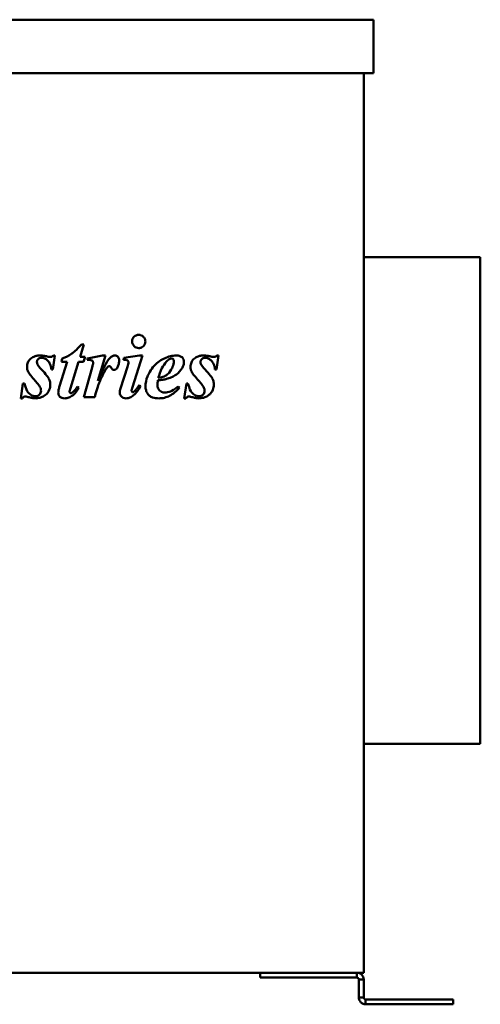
# Model space of a CAD drawing. Header units: millimetres. Extents: x 308 to 809, y 230 to 634.
# Tile 5 of 5: x 620 to 809, y 230 to 634. Entities that reach past the tile are written whole.
import ezdxf

# ---------------------------------------------------------------- set-up
doc = ezdxf.new("R2010")
doc.units = ezdxf.units.MM
doc.header["$LTSCALE"] = 2
doc.layers.add('Widoczne (ISO)', color=7, linetype='Continuous', lineweight=50)

msp = doc.modelspace()

# ---------------------------------------------------------------- linework, layer by layer
at = {"layer": 'Widoczne (ISO)'}
for p, q in [((352.3, 634.03), (765.3, 634.03)), ((765.3, 612.03), (765.3, 634.03)), ((765.3, 612.03), (352.3, 612.03)), ((761.3, 612.03), (761.3, 242.53)), ((809.2, 536.53), (761.3, 536.53)), ((809.2, 336.53), (809.2, 536.53)), ((644.83, 495.58), (646.4, 500.6)), ((646.4, 500.6), (645.4, 500.6)), ((633.68, 490.39), (634.49, 496.09)), ((634.49, 496.09), (633.82, 496.09)), ((639.5, 493.46), (636.37, 483.47)), ((637.5, 494.82), (637.15, 493.46)), ((637.15, 493.46), (639.5, 493.46)), ((640.82, 482.63), (644.17, 493.46)), ((644.17, 493.46), (646.26, 493.46)), ((646.89, 495.58), (644.83, 495.58)), ((646.26, 493.46), (646.89, 495.58)), ((647.91, 494.87), (647.75, 494.33)), ((654.08, 496.09), (647.91, 494.87)), ((652.04, 485.74), (655.31, 496.09)), ((655.31, 496.09), (654.08, 496.09)), ((662.82, 495.07), (662.58, 494.33)), ((669.28, 496.09), (662.82, 495.07)), ((666.32, 483.08), (670.42, 496.09)), ((670.42, 496.09), (669.28, 496.09)), ((700.85, 490.39), (701.67, 496.09)), ((701.67, 496.09), (701, 496.09)), ((633, 490.39), (633.68, 490.39)), ((649.81, 491.21), (646.3, 479)), ((664.27, 491.39), (661.45, 482.59)), ((700.18, 490.39), (700.85, 490.39)), ((621.32, 484.63), (620.42, 478.48)), ((621.91, 484.63), (621.32, 484.63)), ((644.3, 482.75), (643.64, 483.16)), ((669.69, 483.51), (669.05, 483.9)), ((685.7, 482.92), (685.15, 483.39)), ((688.5, 484.63), (687.6, 478.48)), ((689.09, 484.63), (688.5, 484.63)), ((620.42, 478.48), (621.09, 478.48)), ((646.3, 479), (650.81, 479)), ((687.6, 478.48), (688.27, 478.48)), ((809.2, 336.53), (761.3, 336.53)), ((761.3, 242.53), (356.3, 242.53)), ((718.77, 242.53), (718.77, 240.53)), ((720.52, 240.53), (718.77, 240.53)), ((720.52, 240.53), (735.82, 240.53)), ((743.33, 240.53), (735.82, 240.53)), ((743.33, 240.53), (758.5, 240.53)), ((758.5, 241.41), (758.5, 242.53)), ((758.5, 240.53), (758.5, 241.41)), ((759.3, 239.73), (759.3, 232.37)), ((760.18, 239.73), (759.3, 239.73)), ((761.3, 239.73), (760.18, 239.73)), ((761.3, 232.37), (761.3, 239.73)), ((759.3, 232.37), (760.42, 232.37)), ((760.42, 232.37), (761.3, 232.37)), ((762.1, 231.57), (762.1, 230.69)), ((763.1, 231.57), (762.1, 231.57)), ((762.1, 230.69), (762.1, 229.57)), ((763.1, 231.57), (765.93, 231.57)), ((765.93, 231.57), (774.42, 231.57)), ((796.34, 231.57), (774.42, 231.57)), ((796.34, 231.57), (798.09, 231.57)), ((798.09, 229.57), (798.09, 231.57)), ((762.1, 229.57), (763.1, 229.57)), ((763.1, 229.57), (765.93, 229.57)), ((774.42, 229.57), (765.93, 229.57)), ((774.42, 229.57), (796.34, 229.57)), ((798.09, 229.57), (796.34, 229.57))]:
    msp.add_line(p, q, dxfattribs=at)
for points, knots in [([(668.89, 504.57), (668.7, 504.57), (668.51, 504.55), (668.15, 504.48), (667.98, 504.43), (667.5, 504.22), (667.22, 504.02), (666.71, 503.5), (666.52, 503.22), (666.25, 502.57), (666.19, 502.21), (666.19, 501.85)], [-0.4509791, -0.4509791, -0.4509791, -0.4509791, -0.3874977, -0.3874977, -0.3265374, -0.3265374, -0.211083, -0.211083, -0.1092223, -0.1092223, 0, 0, 0, 0]), ([(666.19, 501.85), (666.19, 501.66), (666.21, 501.47), (666.28, 501.11), (666.34, 500.93), (666.57, 500.39), (666.81, 500.1), (667.28, 499.65), (667.56, 499.46), (668.19, 499.2), (668.54, 499.13), (668.89, 499.13)], [-0.3936903, -0.3936903, -0.3936903, -0.3936903, -0.3478818, -0.3478818, -0.3037884, -0.3037884, -0.2065084, -0.2065084, -0.1058691, -0.1058691, 0, 0, 0, 0]), ([(671.61, 501.85), (671.61, 502.04), (671.59, 502.23), (671.52, 502.59), (671.46, 502.77), (671.24, 503.29), (671.02, 503.58), (670.53, 504.05), (670.26, 504.24), (669.61, 504.51), (669.25, 504.57), (668.89, 504.57)], [-0.416204, -0.416204, -0.416204, -0.416204, -0.3642774, -0.3642774, -0.3143468, -0.3143468, -0.2097783, -0.2097783, -0.1095845, -0.1095845, 0, 0, 0, 0]), ([(668.89, 499.13), (669.08, 499.13), (669.27, 499.15), (669.63, 499.22), (669.8, 499.28), (670.38, 499.53), (670.67, 499.79), (671.09, 500.22), (671.28, 500.5), (671.54, 501.14), (671.61, 501.49), (671.61, 501.85)], [-0.352796, -0.352796, -0.352796, -0.352796, -0.3198104, -0.3198104, -0.2880609, -0.2880609, -0.2093679, -0.2093679, -0.1081651, -0.1081651, 0, 0, 0, 0]), ([(645.4, 500.6), (643.21, 498.19), (641.97, 497.25), (640.2, 496.01), (638.86, 495.35), (637.5, 494.82)], [-0.6505115, -0.6505115, -0.6505115, -0.6505115, -0.4385322, -0.4385322, 0, 0, 0, 0]), ([(628.53, 496.09), (628.03, 496.09), (627.53, 496.05), (626.6, 495.89), (626.17, 495.77), (625.23, 495.37), (624.72, 495.04), (623.86, 494.16), (623.56, 493.71), (623.11, 492.64), (623.01, 492.04), (623.01, 491.43)], [-0.8800309, -0.8800309, -0.8800309, -0.8800309, -0.7060035, -0.7060035, -0.5510547, -0.5510547, -0.3479455, -0.3479455, -0.1825734, -0.1825734, 0, 0, 0, 0]), ([(627.1, 493.46), (627.1, 493.56), (627.11, 493.67), (627.15, 493.87), (627.18, 493.97), (627.31, 494.27), (627.43, 494.44), (627.81, 494.81), (628.03, 494.93), (628.47, 495.11), (628.76, 495.15), (629.06, 495.15)], [-0.2190672, -0.2190672, -0.2190672, -0.2190672, -0.2002177, -0.2002177, -0.181881, -0.181881, -0.143458, -0.143458, -0.0888308, -0.0888308, 0, 0, 0, 0]), ([(628.41, 490.94), (627.59, 491.8), (627.39, 492.2), (627.17, 492.75), (627.1, 493.09), (627.1, 493.46)], [-0.1760782, -0.1760782, -0.1760782, -0.1760782, -0.1085577, -0.1085577, 0, 0, 0, 0]), ([(631.33, 495.68), (630.83, 495.81), (630.31, 495.91), (629.38, 496.05), (628.95, 496.09), (628.53, 496.09)], [-0.2805032, -0.2805032, -0.2805032, -0.2805032, -0.1261336, -0.1261336, 0, 0, 0, 0]), ([(629.06, 495.15), (629.26, 495.15), (629.46, 495.13), (629.86, 495.05), (630.05, 494.98), (630.65, 494.72), (631.02, 494.46), (631.97, 493.6), (632.28, 493.05), (632.79, 491.98), (632.95, 491.19), (633, 490.39)], [-0.480152, -0.480152, -0.480152, -0.480152, -0.4512895, -0.4512895, -0.4219219, -0.4219219, -0.3572301, -0.3572301, -0.238326, -0.238326, 0, 0, 0, 0]), ([(632.65, 495.48), (632.47, 495.48), (632.26, 495.5), (631.83, 495.57), (631.57, 495.62), (631.33, 495.68)], [-0.1312582, -0.1312582, -0.1312582, -0.1312582, -0.0751287, -0.0751287, 0, 0, 0, 0]), ([(633.82, 496.09), (633.74, 495.98), (633.64, 495.87), (633.43, 495.7), (633.32, 495.63), (633.02, 495.51), (632.84, 495.48), (632.65, 495.48)], [-0.1379027, -0.1379027, -0.1379027, -0.1379027, -0.0955707, -0.0955707, -0.0561638, -0.0561638, 0, 0, 0, 0]), ([(647.75, 494.33), (648.1, 494.33), (648.55, 494.33), (649.16, 494.26), (649.32, 494.22), (649.63, 494.07), (649.76, 493.98), (649.97, 493.76), (650.03, 493.66), (650.14, 493.38), (650.16, 493.2), (650.16, 493.03)], [-0.2546354, -0.2546354, -0.2546354, -0.2546354, -0.1858365, -0.1858365, -0.1358192, -0.1358192, -0.090491, -0.090491, -0.0520702, -0.0520702, 0, 0, 0, 0]), ([(657.06, 495.05), (656.36, 494.32), (655.57, 492.96), (653.96, 489.98), (652.89, 487.67), (652.04, 485.74)], [-1.00802, -1.00802, -1.00802, -1.00802, -0.633589, -0.633589, 0, 0, 0, 0]), ([(659.15, 496.09), (658.96, 496.09), (658.79, 496.07), (658.43, 495.98), (658.25, 495.91), (657.7, 495.64), (657.36, 495.36), (657.06, 495.05)], [-0.239185, -0.239185, -0.239185, -0.239185, -0.1848343, -0.1848343, -0.1285005, -0.1285005, 0, 0, 0, 0]), ([(660.84, 493.93), (660.84, 494.14), (660.83, 494.36), (660.76, 494.75), (660.71, 494.93), (660.52, 495.37), (660.37, 495.54), (660.11, 495.79), (659.96, 495.9), (659.58, 496.06), (659.36, 496.09), (659.15, 496.09)], [-0.242531, -0.242531, -0.242531, -0.242531, -0.2057333, -0.2057333, -0.1737204, -0.1737204, -0.1232101, -0.1232101, -0.0654172, -0.0654172, 0, 0, 0, 0]), ([(659.98, 490.92), (660.28, 491.34), (660.49, 491.8), (660.78, 492.82), (660.84, 493.37), (660.84, 493.93)], [-0.3187621, -0.3187621, -0.3187621, -0.3187621, -0.1660198, -0.1660198, 0, 0, 0, 0]), ([(662.58, 494.33), (662.7, 494.34), (662.83, 494.35), (663.07, 494.35), (663.18, 494.35), (663.29, 494.35)], [-0.07108279, -0.07108279, -0.07108279, -0.07108279, -0.03295404, -0.03295404, 0, 0, 0, 0]), ([(663.29, 494.35), (663.43, 494.35), (663.56, 494.34), (663.81, 494.3), (663.93, 494.26), (664.21, 494.13), (664.33, 494.03), (664.5, 493.85), (664.57, 493.75), (664.66, 493.54), (664.68, 493.43), (664.68, 493.31)], [-0.1608523, -0.1608523, -0.1608523, -0.1608523, -0.1334734, -0.1334734, -0.1092817, -0.1092817, -0.0694396, -0.0694396, -0.0340452, -0.0340452, 0, 0, 0, 0]), ([(684.33, 496.09), (683.51, 496.09), (682.69, 495.99), (681.05, 495.59), (680.23, 495.29), (678.32, 494.37), (676.72, 493.43), (673.71, 490.2), (672.89, 488.49), (671.97, 486.12), (671.69, 484.76), (671.69, 483.37)], [-1.535949, -1.535949, -1.535949, -1.535949, -1.319391, -1.319391, -1.091451, -1.091451, -0.763345, -0.763345, -0.419332, -0.419332, 0, 0, 0, 0]), ([(683.31, 493.76), (683.31, 492.95), (683.1, 492.14), (682.57, 490.85), (682.12, 489.89), (681.09, 488.72), (680.52, 488.14), (679.38, 487.48), (678.65, 487.14), (676.92, 486.88)], [-7.76471, -7.76471, -7.76471, -7.76471, -4.065446, -4.065446, -1.456197, -1.456197, -0.52465, -0.52465, 0, 0, 0, 0]), ([(676.92, 486.88), (677.31, 488.21), (677.81, 489.58), (678.94, 491.83), (679.55, 492.81), (680.31, 493.64)], [-0.7546689, -0.7546689, -0.7546689, -0.7546689, -0.3358974, -0.3358974, 0, 0, 0, 0]), ([(680.31, 493.64), (680.54, 493.9), (680.79, 494.15), (681.28, 494.53), (681.52, 494.68), (681.94, 494.83), (682.11, 494.87), (682.29, 494.87)], [-0.2371908, -0.2371908, -0.2371908, -0.2371908, -0.1336697, -0.1336697, -0.0521754, -0.0521754, 0, 0, 0, 0]), ([(682.29, 494.87), (682.43, 494.87), (682.58, 494.84), (682.83, 494.74), (682.93, 494.67), (683.08, 494.52), (683.16, 494.41), (683.29, 494.1), (683.31, 493.93), (683.31, 493.76)], [-0.2665624, -0.2665624, -0.2665624, -0.2665624, -0.1782034, -0.1782034, -0.101379, -0.101379, -0.0505535, -0.0505535, 0, 0, 0, 0]), ([(687.48, 493.5), (687.48, 493.69), (687.46, 493.87), (687.38, 494.23), (687.33, 494.4), (687.12, 494.86), (686.93, 495.12), (686.56, 495.47), (686.3, 495.69), (685.37, 496.03), (684.84, 496.09), (684.33, 496.09)], [-0.8558076, -0.8558076, -0.8558076, -0.8558076, -0.7040722, -0.7040722, -0.560056, -0.560056, -0.2970004, -0.2970004, -0.1521953, -0.1521953, 0, 0, 0, 0]), ([(686.7, 490.88), (686.95, 491.29), (687.15, 491.72), (687.41, 492.6), (687.48, 493.05), (687.48, 493.5)], [-0.2776952, -0.2776952, -0.2776952, -0.2776952, -0.1355753, -0.1355753, 0, 0, 0, 0]), ([(695.71, 496.09), (695.21, 496.09), (694.71, 496.05), (693.78, 495.89), (693.35, 495.77), (692.41, 495.37), (691.9, 495.04), (691.04, 494.16), (690.74, 493.71), (690.29, 492.64), (690.19, 492.04), (690.19, 491.43)], [-0.8800309, -0.8800309, -0.8800309, -0.8800309, -0.7060035, -0.7060035, -0.5510547, -0.5510547, -0.3479455, -0.3479455, -0.1825734, -0.1825734, 0, 0, 0, 0]), ([(694.28, 493.46), (694.28, 493.56), (694.29, 493.67), (694.33, 493.87), (694.36, 493.97), (694.48, 494.27), (694.61, 494.44), (694.99, 494.81), (695.21, 494.93), (695.65, 495.11), (695.94, 495.15), (696.24, 495.15)], [-0.2190672, -0.2190672, -0.2190672, -0.2190672, -0.2002177, -0.2002177, -0.181881, -0.181881, -0.143458, -0.143458, -0.0888308, -0.0888308, 0, 0, 0, 0]), ([(695.58, 490.94), (694.77, 491.8), (694.57, 492.2), (694.34, 492.75), (694.28, 493.09), (694.28, 493.46)], [-0.1760782, -0.1760782, -0.1760782, -0.1760782, -0.1085577, -0.1085577, 0, 0, 0, 0]), ([(698.5, 495.68), (698.01, 495.81), (697.49, 495.91), (696.56, 496.05), (696.13, 496.09), (695.71, 496.09)], [-0.2805032, -0.2805032, -0.2805032, -0.2805032, -0.1261336, -0.1261336, 0, 0, 0, 0]), ([(696.24, 495.15), (696.44, 495.15), (696.64, 495.13), (697.03, 495.05), (697.23, 494.98), (697.83, 494.72), (698.2, 494.46), (699.14, 493.6), (699.46, 493.05), (699.97, 491.98), (700.13, 491.19), (700.18, 490.39)], [-0.480152, -0.480152, -0.480152, -0.480152, -0.4512895, -0.4512895, -0.4219219, -0.4219219, -0.3572301, -0.3572301, -0.238326, -0.238326, 0, 0, 0, 0]), ([(699.83, 495.48), (699.64, 495.48), (699.44, 495.5), (699.01, 495.57), (698.75, 495.62), (698.5, 495.68)], [-0.1312582, -0.1312582, -0.1312582, -0.1312582, -0.0751287, -0.0751287, 0, 0, 0, 0]), ([(701, 496.09), (700.91, 495.98), (700.82, 495.87), (700.61, 495.7), (700.5, 495.63), (700.2, 495.51), (700.02, 495.48), (699.83, 495.48)], [-0.1379027, -0.1379027, -0.1379027, -0.1379027, -0.0955707, -0.0955707, -0.0561638, -0.0561638, 0, 0, 0, 0]), ([(623.01, 491.43), (623.01, 491.06), (623.05, 490.69), (623.22, 489.99), (623.34, 489.66), (623.5, 489.35)], [-0.2170359, -0.2170359, -0.2170359, -0.2170359, -0.1055651, -0.1055651, 0, 0, 0, 0]), ([(632.57, 484.1), (632.57, 484.58), (632.51, 485.05), (632.24, 486.09), (632.02, 486.5), (631.48, 487.54), (630.06, 489.18), (628.41, 490.94)], [-0.9160631, -0.9160631, -0.9160631, -0.9160631, -0.8322724, -0.8322724, -0.725355, -0.725355, 0, 0, 0, 0]), ([(650.16, 493.03), (650.16, 492.85), (650.12, 492.6), (650, 491.99), (649.9, 491.56), (649.81, 491.21)], [-0.1871383, -0.1871383, -0.1871383, -0.1871383, -0.1099629, -0.1099629, 0, 0, 0, 0]), ([(650.81, 479), (651.93, 482.99), (652.38, 484.19), (653.23, 486.22), (654.24, 488.58), (655.59, 490.82), (655.95, 491.19), (656.26, 491.49), (656.39, 491.59), (656.51, 491.66)], [-0.4014045, -0.4014045, -0.4014045, -0.4014045, -0.2373109, -0.2373109, -0.1139922, -0.1139922, -0.0419822, -0.0419822, 0, 0, 0, 0]), ([(656.51, 491.66), (656.57, 491.69), (656.64, 491.72), (656.76, 491.75), (656.82, 491.76), (656.88, 491.76)], [-0.03833503, -0.03833503, -0.03833503, -0.03833503, -0.01757852, -0.01757852, 0, 0, 0, 0]), ([(656.88, 491.76), (656.92, 491.76), (656.96, 491.76), (657.04, 491.73), (657.08, 491.72), (657.14, 491.68), (657.18, 491.65), (657.31, 491.53), (657.48, 491.27), (657.73, 490.78), (657.82, 490.61), (658.07, 490.36), (658.19, 490.29), (658.46, 490.17), (658.62, 490.15), (658.78, 490.15)], [-0.7139207, -0.7139207, -0.7139207, -0.7139207, -0.6210553, -0.6210553, -0.5236336, -0.5236336, -0.4462124, -0.4462124, -0.154009, -0.154009, -0.0894721, -0.0894721, -0.0476659, -0.0476659, 0, 0, 0, 0]), ([(658.78, 490.15), (658.89, 490.15), (659, 490.16), (659.22, 490.23), (659.32, 490.28), (659.64, 490.49), (659.83, 490.7), (659.98, 490.92)], [-0.1488091, -0.1488091, -0.1488091, -0.1488091, -0.1153424, -0.1153424, -0.0808647, -0.0808647, 0, 0, 0, 0]), ([(664.68, 493.31), (664.68, 493.07), (664.64, 492.79), (664.5, 492.15), (664.39, 491.75), (664.27, 491.39)], [-0.1957249, -0.1957249, -0.1957249, -0.1957249, -0.1126966, -0.1126966, 0, 0, 0, 0]), ([(680.37, 486.47), (682.56, 487.07), (683.86, 487.96), (685.3, 489.01), (686.08, 489.87), (686.7, 490.88)], [-0.5357769, -0.5357769, -0.5357769, -0.5357769, -0.3549918, -0.3549918, 0, 0, 0, 0]), ([(690.19, 491.43), (690.19, 491.06), (690.23, 490.69), (690.39, 489.99), (690.52, 489.66), (690.68, 489.35)], [-0.2170359, -0.2170359, -0.2170359, -0.2170359, -0.1055651, -0.1055651, 0, 0, 0, 0]), ([(699.75, 484.1), (699.75, 484.58), (699.69, 485.05), (699.41, 486.09), (699.2, 486.5), (698.65, 487.54), (697.23, 489.18), (695.58, 490.94)], [-0.9160631, -0.9160631, -0.9160631, -0.9160631, -0.8322724, -0.8322724, -0.725355, -0.725355, 0, 0, 0, 0]), ([(623.5, 489.35), (623.76, 488.86), (624.15, 488.31), (625.1, 487.11), (625.74, 486.38), (626.34, 485.74)], [-0.4571732, -0.4571732, -0.4571732, -0.4571732, -0.2644467, -0.2644467, 0, 0, 0, 0]), ([(626.34, 485.74), (627.95, 483.99), (628.33, 483.3), (628.68, 482.42), (628.77, 481.98), (628.77, 481.53)], [-0.284397, -0.284397, -0.284397, -0.284397, -0.1361469, -0.1361469, 0, 0, 0, 0]), ([(676.59, 483.94), (676.59, 484.23), (676.61, 484.53), (676.66, 485.18), (676.7, 485.56), (676.75, 485.92)], [-0.1957361, -0.1957361, -0.1957361, -0.1957361, -0.1090517, -0.1090517, 0, 0, 0, 0]), ([(676.75, 485.92), (677.42, 485.97), (678.12, 486.05), (679.31, 486.23), (679.86, 486.33), (680.37, 486.47)], [-0.3602885, -0.3602885, -0.3602885, -0.3602885, -0.1577625, -0.1577625, 0, 0, 0, 0]), ([(690.68, 489.35), (690.94, 488.86), (691.33, 488.31), (692.27, 487.11), (692.92, 486.38), (693.52, 485.74)], [-0.4571732, -0.4571732, -0.4571732, -0.4571732, -0.2644467, -0.2644467, 0, 0, 0, 0]), ([(693.52, 485.74), (695.13, 483.99), (695.51, 483.3), (695.86, 482.42), (695.95, 481.98), (695.95, 481.53)], [-0.284397, -0.284397, -0.284397, -0.284397, -0.1361469, -0.1361469, 0, 0, 0, 0]), ([(626.43, 479.36), (626.12, 479.36), (625.82, 479.42), (625.17, 479.62), (624.84, 479.79), (624.1, 480.25), (623.69, 480.63), (623.05, 481.51), (622.59, 482.3), (621.91, 484.63)], [-2.273227, -2.273227, -2.273227, -2.273227, -1.941019, -1.941019, -1.528015, -1.528015, -0.72756, -0.72756, 0, 0, 0, 0]), ([(628.77, 481.53), (628.77, 481.25), (628.73, 480.97), (628.5, 480.45), (628.34, 480.22), (627.98, 479.87), (627.75, 479.68), (627.1, 479.42), (626.77, 479.36), (626.43, 479.36)], [-0.4916038, -0.4916038, -0.4916038, -0.4916038, -0.3513485, -0.3513485, -0.2101778, -0.2101778, -0.1024562, -0.1024562, 0, 0, 0, 0]), ([(626.57, 478.48), (627.03, 478.48), (627.48, 478.53), (628.39, 478.74), (628.83, 478.89), (629.77, 479.32), (630.42, 479.69), (631.23, 480.49), (631.76, 481.05), (632.43, 482.67), (632.57, 483.37), (632.57, 484.1)], [-2.60839, -2.60839, -2.60839, -2.60839, -1.969327, -1.969327, -1.32176, -1.32176, -0.524409, -0.524409, -0.219729, -0.219729, 0, 0, 0, 0]), ([(636.37, 483.47), (636.22, 482.98), (636.08, 482.45), (635.92, 481.55), (635.86, 481.13), (635.86, 480.73)], [-0.2749031, -0.2749031, -0.2749031, -0.2749031, -0.1199944, -0.1199944, 0, 0, 0, 0]), ([(638.5, 478.48), (639.08, 478.48), (639.64, 478.61), (640.73, 479.03), (641.34, 479.36), (642.89, 480.59), (643.67, 481.67), (644.3, 482.75)], [-0.8060586, -0.8060586, -0.8060586, -0.8060586, -0.5916034, -0.5916034, -0.3756404, -0.3756404, 0, 0, 0, 0]), ([(640.5, 481.1), (640.5, 481.31), (640.54, 481.54), (640.64, 482.04), (640.73, 482.35), (640.82, 482.63)], [-0.1514748, -0.1514748, -0.1514748, -0.1514748, -0.0891758, -0.0891758, 0, 0, 0, 0]), ([(643.64, 483.16), (643.32, 482.7), (642.96, 482.23), (642.32, 481.5), (642.01, 481.17), (641.68, 480.92)], [-0.2921562, -0.2921562, -0.2921562, -0.2921562, -0.1232835, -0.1232835, 0, 0, 0, 0]), ([(661.45, 482.59), (661.35, 482.28), (661.26, 481.95), (661.14, 481.38), (661.11, 481.11), (661.11, 480.85)], [-0.1754569, -0.1754569, -0.1754569, -0.1754569, -0.0775721, -0.0775721, 0, 0, 0, 0]), ([(663.74, 478.48), (664.28, 478.48), (664.8, 478.59), (665.84, 479.02), (666.35, 479.36), (667.92, 480.69), (668.88, 482.06), (669.69, 483.51)], [-0.8826197, -0.8826197, -0.8826197, -0.8826197, -0.6999555, -0.6999555, -0.4976709, -0.4976709, 0, 0, 0, 0]), ([(665.97, 481.63), (665.97, 481.76), (666, 481.95), (666.12, 482.46), (666.23, 482.8), (666.32, 483.08)], [-0.155203, -0.155203, -0.155203, -0.155203, -0.0890312, -0.0890312, 0, 0, 0, 0]), ([(666.48, 481.04), (666.45, 481.04), (666.42, 481.04), (666.36, 481.06), (666.33, 481.07), (666.24, 481.11), (666.19, 481.16), (666.1, 481.26), (666.05, 481.32), (665.98, 481.48), (665.97, 481.55), (665.97, 481.63)], [-0.1006459, -0.1006459, -0.1006459, -0.1006459, -0.0890877, -0.0890877, -0.0771836, -0.0771836, -0.0501361, -0.0501361, -0.023172, -0.023172, 0, 0, 0, 0]), ([(667.09, 481.34), (667.03, 481.29), (666.97, 481.23), (666.85, 481.15), (666.78, 481.11), (666.64, 481.05), (666.56, 481.04), (666.48, 481.04)], [-0.07046949, -0.07046949, -0.07046949, -0.07046949, -0.04601746, -0.04601746, -0.02469589, -0.02469589, 0, 0, 0, 0]), ([(669.05, 483.9), (668.73, 483.38), (668.36, 482.82), (667.73, 481.99), (667.42, 481.62), (667.09, 481.34)], [-0.3130305, -0.3130305, -0.3130305, -0.3130305, -0.1275722, -0.1275722, 0, 0, 0, 0]), ([(671.69, 483.37), (671.69, 482.85), (671.75, 482.34), (672.03, 481.35), (672.23, 480.9), (672.87, 479.89), (673.21, 479.6), (673.65, 479.22), (674.1, 478.99), (675.38, 478.57), (676.28, 478.48), (677.12, 478.48)], [-0.4610379, -0.4610379, -0.4610379, -0.4610379, -0.4432687, -0.4432687, -0.4259714, -0.4259714, -0.4024571, -0.4024571, -0.2518623, -0.2518623, 0, 0, 0, 0]), ([(679.53, 480.89), (679.1, 480.89), (678.67, 480.96), (677.94, 481.26), (677.65, 481.46), (677.21, 481.91), (676.99, 482.19), (676.65, 483.02), (676.59, 483.48), (676.59, 483.94)], [-0.6502662, -0.6502662, -0.6502662, -0.6502662, -0.4405223, -0.4405223, -0.2697724, -0.2697724, -0.1371019, -0.1371019, 0, 0, 0, 0]), ([(677.12, 478.48), (677.9, 478.48), (678.68, 478.56), (680.33, 478.94), (681.04, 479.24), (683.06, 480.26), (684.45, 481.51), (685.7, 482.92)], [-0.9307119, -0.9307119, -0.9307119, -0.9307119, -0.7606828, -0.7606828, -0.5628392, -0.5628392, 0, 0, 0, 0]), ([(685.15, 483.39), (683.52, 482.07), (682.52, 481.59), (681.16, 481.06), (680.36, 480.89), (679.53, 480.89)], [-0.436929, -0.436929, -0.436929, -0.436929, -0.2490199, -0.2490199, 0, 0, 0, 0]), ([(693.6, 479.36), (693.3, 479.36), (693, 479.42), (692.34, 479.62), (692.02, 479.79), (691.28, 480.25), (690.87, 480.63), (690.23, 481.51), (689.77, 482.3), (689.09, 484.63)], [-2.273227, -2.273227, -2.273227, -2.273227, -1.941019, -1.941019, -1.528015, -1.528015, -0.72756, -0.72756, 0, 0, 0, 0]), ([(695.95, 481.53), (695.95, 481.25), (695.9, 480.97), (695.68, 480.45), (695.52, 480.22), (695.16, 479.87), (694.93, 479.68), (694.28, 479.42), (693.94, 479.36), (693.6, 479.36)], [-0.4916038, -0.4916038, -0.4916038, -0.4916038, -0.3513485, -0.3513485, -0.2101778, -0.2101778, -0.1024562, -0.1024562, 0, 0, 0, 0]), ([(693.75, 478.48), (694.21, 478.48), (694.66, 478.53), (695.57, 478.74), (696, 478.89), (696.95, 479.32), (697.6, 479.69), (698.4, 480.49), (698.94, 481.05), (699.61, 482.67), (699.75, 483.37), (699.75, 484.1)], [-2.60839, -2.60839, -2.60839, -2.60839, -1.969327, -1.969327, -1.32176, -1.32176, -0.524409, -0.524409, -0.219729, -0.219729, 0, 0, 0, 0]), ([(621.09, 478.48), (621.19, 478.63), (621.31, 478.78), (621.56, 479.01), (621.65, 479.07), (621.93, 479.18), (622.16, 479.2), (622.38, 479.2)], [-0.134862, -0.134862, -0.134862, -0.134862, -0.1008874, -0.1008874, -0.0672575, -0.0672575, 0, 0, 0, 0]), ([(622.38, 479.2), (622.59, 479.2), (622.83, 479.17), (623.33, 479.07), (623.65, 478.99), (623.93, 478.91)], [-0.1523025, -0.1523025, -0.1523025, -0.1523025, -0.08985, -0.08985, 0, 0, 0, 0]), ([(623.93, 478.91), (624.4, 478.79), (624.9, 478.67), (625.77, 478.53), (626.18, 478.48), (626.57, 478.48)], [-0.2645286, -0.2645286, -0.2645286, -0.2645286, -0.1179389, -0.1179389, 0, 0, 0, 0]), ([(635.86, 480.73), (635.86, 480.57), (635.88, 480.41), (635.94, 480.1), (635.98, 479.96), (636.15, 479.56), (636.31, 479.34), (636.65, 479.02), (636.88, 478.83), (637.64, 478.54), (638.08, 478.48), (638.5, 478.48)], [-0.633118, -0.633118, -0.633118, -0.633118, -0.5279407, -0.5279407, -0.428455, -0.428455, -0.2458664, -0.2458664, -0.1261178, -0.1261178, 0, 0, 0, 0]), ([(641.03, 480.65), (640.98, 480.65), (640.94, 480.65), (640.85, 480.68), (640.81, 480.69), (640.71, 480.74), (640.65, 480.79), (640.57, 480.87), (640.55, 480.91), (640.51, 481), (640.5, 481.05), (640.5, 481.1)], [-0.07211935, -0.07211935, -0.07211935, -0.07211935, -0.06005525, -0.06005525, -0.04816062, -0.04816062, -0.02985783, -0.02985783, -0.01495851, -0.01495851, 0, 0, 0, 0]), ([(641.68, 480.92), (641.58, 480.83), (641.47, 480.76), (641.24, 480.67), (641.14, 480.65), (641.03, 480.65)], [-0.07219859, -0.07219859, -0.07219859, -0.07219859, -0.03242126, -0.03242126, 0, 0, 0, 0]), ([(661.11, 480.85), (661.11, 480.53), (661.16, 480.22), (661.4, 479.65), (661.57, 479.41), (661.94, 479.04), (662.19, 478.84), (662.93, 478.54), (663.34, 478.48), (663.74, 478.48)], [-0.5665292, -0.5665292, -0.5665292, -0.5665292, -0.3970455, -0.3970455, -0.2399516, -0.2399516, -0.1211657, -0.1211657, 0, 0, 0, 0]), ([(688.27, 478.48), (688.37, 478.63), (688.48, 478.78), (688.73, 479.01), (688.83, 479.07), (689.11, 479.18), (689.33, 479.2), (689.56, 479.2)], [-0.134862, -0.134862, -0.134862, -0.134862, -0.1008874, -0.1008874, -0.0672575, -0.0672575, 0, 0, 0, 0]), ([(689.56, 479.2), (689.77, 479.2), (690.01, 479.17), (690.51, 479.07), (690.82, 478.99), (691.11, 478.91)], [-0.1523025, -0.1523025, -0.1523025, -0.1523025, -0.08985, -0.08985, 0, 0, 0, 0]), ([(691.11, 478.91), (691.58, 478.79), (692.07, 478.67), (692.94, 478.53), (693.35, 478.48), (693.75, 478.48)], [-0.2645286, -0.2645286, -0.2645286, -0.2645286, -0.1179389, -0.1179389, 0, 0, 0, 0]), ([(758.5, 242.53), (758.87, 242.53), (759.24, 242.46), (759.92, 242.17), (760.22, 241.97), (760.74, 241.45), (760.95, 241.14), (761.23, 240.46), (761.3, 240.1), (761.3, 239.73)], [0, 0, 0, 0, 0.1113973, 0.1113973, 0.2218681, 0.2218681, 0.3323097, 0.3323097, 0.4436983, 0.4436983, 0.4436983, 0.4436983]), ([(759.3, 239.73), (759.3, 239.74), (759.3, 239.76), (759.3, 239.77), (759.3, 239.79), (759.3, 239.8), (759.3, 239.82), (759.29, 239.83), (759.29, 239.84), (759.29, 239.86), (759.29, 239.87), (759.28, 239.89), (759.28, 239.9), (759.28, 239.91), (759.28, 239.93), (759.27, 239.94), (759.27, 239.96), (759.26, 239.97), (759.26, 239.98), (759.25, 240), (759.25, 240.01), (759.24, 240.02), (759.24, 240.04), (759.23, 240.05), (759.23, 240.07), (759.22, 240.08), (759.21, 240.09), (759.21, 240.1), (759.2, 240.12), (759.19, 240.13), (759.19, 240.14), (759.18, 240.15), (759.17, 240.17), (759.16, 240.18), (759.16, 240.19), (759.15, 240.2), (759.14, 240.21), (759.13, 240.22), (759.12, 240.24), (759.11, 240.25), (759.1, 240.26), (759.09, 240.27), (759.08, 240.28), (759.07, 240.29), (759.06, 240.3), (759.05, 240.31), (759.04, 240.32), (759.04, 240.32), (759.03, 240.33), (759.03, 240.33), (759.02, 240.34), (759.02, 240.34), (759.01, 240.35), (759, 240.36), (758.99, 240.37), (758.98, 240.37), (758.96, 240.38), (758.95, 240.39), (758.94, 240.4), (758.93, 240.41), (758.91, 240.41), (758.9, 240.42), (758.89, 240.43), (758.88, 240.44), (758.86, 240.44), (758.85, 240.45), (758.84, 240.46), (758.82, 240.46), (758.81, 240.47), (758.8, 240.47), (758.79, 240.48), (758.79, 240.48), (758.78, 240.48), (758.77, 240.48), (758.77, 240.49), (758.76, 240.49), (758.74, 240.49), (758.73, 240.5), (758.72, 240.5), (758.7, 240.5), (758.69, 240.51), (758.67, 240.51), (758.66, 240.51), (758.64, 240.52), (758.63, 240.52), (758.62, 240.52), (758.6, 240.52), (758.59, 240.53), (758.57, 240.53), (758.56, 240.53), (758.54, 240.53), (758.53, 240.53), (758.51, 240.53), (758.5, 240.53)], [0, 0, 0, 0, 0.0047728, 0.0047728, 0.0047728, 0.0095512, 0.0095512, 0.0095512, 0.0143301, 0.0143301, 0.0143301, 0.0191047, 0.0191047, 0.0191047, 0.0238701, 0.0238701, 0.0238701, 0.0286216, 0.0286216, 0.0286216, 0.0333544, 0.0333544, 0.0333544, 0.0382298, 0.0382298, 0.0382298, 0.0427614, 0.0427614, 0.0427614, 0.0474593, 0.0474593, 0.0474593, 0.0521542, 0.0521542, 0.0521542, 0.0568425, 0.0568425, 0.0568425, 0.0615206, 0.0615206, 0.0615206, 0.0661851, 0.0661851, 0.0661851, 0.0708326, 0.0708326, 0.0708326, 0.0744107, 0.0744107, 0.0744107, 0.0754605, 0.0754605, 0.0754605, 0.080083, 0.080083, 0.080083, 0.0847043, 0.0847043, 0.0847043, 0.0893209, 0.0893209, 0.0893209, 0.0939292, 0.0939292, 0.0939292, 0.0985257, 0.0985257, 0.0985257, 0.1031072, 0.1031072, 0.1031072, 0.1049061, 0.1049061, 0.1049061, 0.1076745, 0.1076745, 0.1076745, 0.112241, 0.112241, 0.112241, 0.1168056, 0.1168056, 0.1168056, 0.1213652, 0.1213652, 0.1213652, 0.125917, 0.125917, 0.125917, 0.1304582, 0.1304582, 0.1304582, 0.1349859, 0.1349859, 0.1349859, 0.1349859]), ([(762.1, 229.57), (761.74, 229.57), (761.38, 229.64), (760.71, 229.91), (760.4, 230.11), (759.88, 230.63), (759.67, 230.94), (759.38, 231.62), (759.3, 231.99), (759.3, 232.37)], [0, 0, 0, 0, 0.1219861, 0.1219861, 0.243369, 0.243369, 0.3653617, 0.3653617, 0.48689, 0.48689, 0.48689, 0.48689]), ([(761.3, 232.37), (761.3, 232.35), (761.3, 232.34), (761.3, 232.32), (761.3, 232.31), (761.3, 232.29), (761.31, 232.28), (761.31, 232.26), (761.31, 232.25), (761.31, 232.23), (761.31, 232.22), (761.32, 232.2), (761.32, 232.19), (761.32, 232.18), (761.33, 232.16), (761.33, 232.15), (761.34, 232.13), (761.34, 232.12), (761.34, 232.11), (761.34, 232.11), (761.34, 232.11), (761.35, 232.1), (761.35, 232.09), (761.36, 232.08), (761.36, 232.06), (761.37, 232.05), (761.37, 232.03), (761.38, 232.02), (761.39, 232.01), (761.39, 231.99), (761.4, 231.98), (761.41, 231.97), (761.41, 231.96), (761.42, 231.94), (761.43, 231.93), (761.44, 231.92), (761.45, 231.91), (761.46, 231.9), (761.46, 231.88), (761.47, 231.87), (761.48, 231.86), (761.49, 231.85), (761.5, 231.84), (761.51, 231.83), (761.52, 231.82), (761.53, 231.81), (761.54, 231.8), (761.55, 231.79), (761.56, 231.78), (761.57, 231.77), (761.58, 231.76), (761.6, 231.75), (761.61, 231.74), (761.62, 231.73), (761.63, 231.72), (761.63, 231.72), (761.63, 231.72), (761.64, 231.72), (761.65, 231.71), (761.66, 231.7), (761.66, 231.7), (761.68, 231.69), (761.69, 231.68), (761.7, 231.68), (761.71, 231.67), (761.73, 231.66), (761.74, 231.66), (761.75, 231.65), (761.76, 231.64), (761.78, 231.64), (761.79, 231.63), (761.8, 231.63), (761.82, 231.62), (761.83, 231.62), (761.84, 231.61), (761.86, 231.61), (761.87, 231.6), (761.88, 231.6), (761.9, 231.6), (761.91, 231.59), (761.92, 231.59), (761.94, 231.59), (761.95, 231.58), (761.96, 231.58), (761.98, 231.58), (761.99, 231.58), (762, 231.58), (762.02, 231.57), (762.03, 231.57), (762.05, 231.57), (762.06, 231.57), (762.07, 231.57), (762.09, 231.57), (762.1, 231.57)], [0, 0, 0, 0, 0.0078163, 0.0078163, 0.0078163, 0.0156656, 0.0156656, 0.0156656, 0.0235447, 0.0235447, 0.0235447, 0.0314507, 0.0314507, 0.0314507, 0.0393801, 0.0393801, 0.0393801, 0.0456978, 0.0456978, 0.0456978, 0.0473294, 0.0473294, 0.0473294, 0.0552907, 0.0552907, 0.0552907, 0.0632562, 0.0632562, 0.0632562, 0.0712194, 0.0712194, 0.0712194, 0.0791739, 0.0791739, 0.0791739, 0.0871132, 0.0871132, 0.0871132, 0.0950308, 0.0950308, 0.0950308, 0.1029204, 0.1029204, 0.1029204, 0.1107759, 0.1107759, 0.1107759, 0.1185913, 0.1185913, 0.1185913, 0.1263609, 0.1263609, 0.1263609, 0.1340793, 0.1340793, 0.1340793, 0.1356977, 0.1356977, 0.1356977, 0.1417721, 0.1417721, 0.1417721, 0.1495008, 0.1495008, 0.1495008, 0.1572621, 0.1572621, 0.1572621, 0.1650505, 0.1650505, 0.1650505, 0.1728601, 0.1728601, 0.1728601, 0.1811091, 0.1811091, 0.1811091, 0.1885372, 0.1885372, 0.1885372, 0.1964318, 0.1964318, 0.1964318, 0.2043573, 0.2043573, 0.2043573, 0.2123021, 0.2123021, 0.2123021, 0.2202542, 0.2202542, 0.2202542, 0.2282011, 0.2282011, 0.2282011, 0.2282011])]:
    msp.add_open_spline(points, degree=3, knots=knots, dxfattribs=at)

doc.saveas('drawing.dxf')
